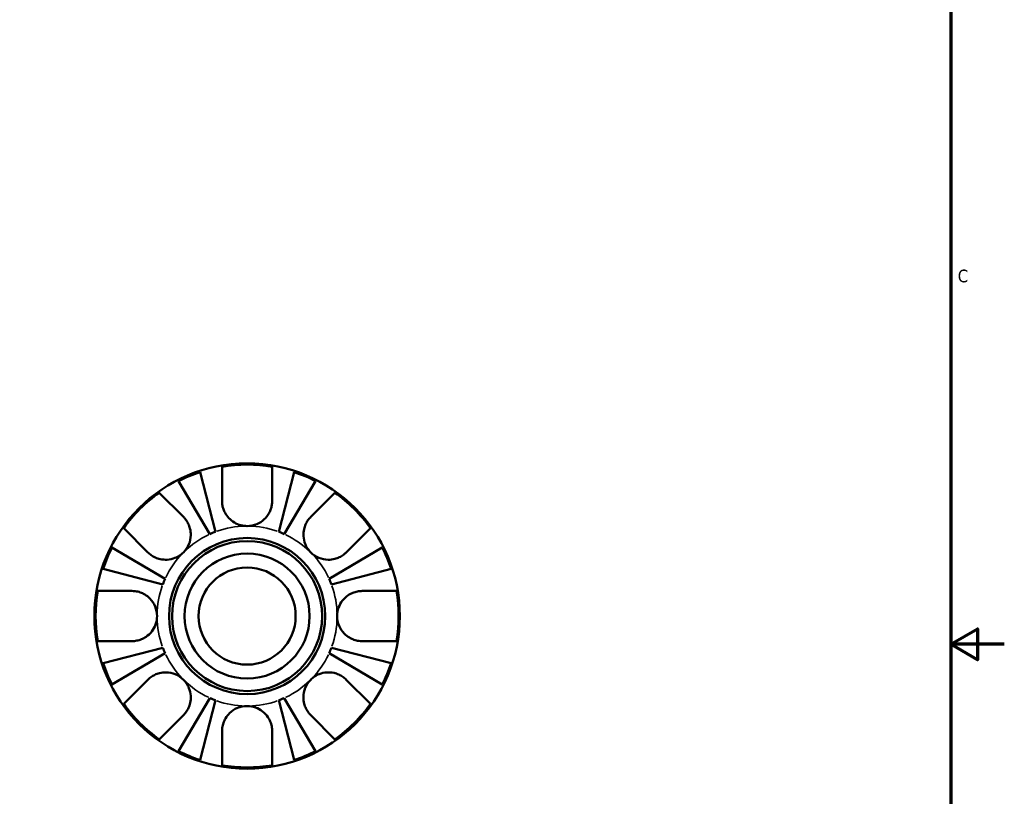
# Model space of a CAD drawing. Header units: inches. Extents: x 0.1 to 38.3, y -4.1 to 21.5.
# Tile 8 of 10: x 26.6 to 33.9, y 9.9 to 15.7. Entities that reach past the tile are written whole.
import ezdxf

# ---------------------------------------------------------------- set-up
doc = ezdxf.new("R2010")
doc.units = ezdxf.units.IN
doc.header["$MEASUREMENT"] = 0
for name, color, linetype, lineweight in [('Border (ANSI)', 7, 'Continuous', 70), ('Visible (ANSI)', 7, 'Continuous', 50), ('Visible Narrow (ANSI)', 7, 'Continuous', 35)]:
    doc.layers.add(name, color=color, linetype=linetype, lineweight=lineweight)
doc.styles.add('Note Text (ANSI)', font='tahoma.ttf')

# ---------------------------------------------------------------- blocks, each defined once
blk = doc.blocks.new('Borders Default Border')
at = {"layer": 'Border (ANSI)', "flags": 128}
for points in [[(0.5, 1), (0.5, 21), (33.5, 21), (33.5, 1), (0.5, 1)], [(33.9, 11), (33.5, 11), (33.7, 11.1155), (33.7, 10.8845), (33.5, 11)]]:
    blk.add_lwpolyline(points, dxfattribs=at)
at = {"layer": 'Border (ANSI)', "color": 5, "true_color": 0x0000ff, "insert": (33.5524, 13.7011), "char_height": 0.0945, "attachment_point": 7, "style": 'Note Text (ANSI)'}
blk.add_mtext('C', dxfattribs=at)

msp = doc.modelspace()

# ---------------------------------------------------------------- linework, layer by layer
at = {"layer": 'Visible (ANSI)'}
for p, q in [((27.8967, 12.2855), (28.0119, 11.8401)), ((28.061, 12.0702), (28.061, 12.3259)), ((28.4354, 12.3259), (28.4354, 12.0702)), ((28.4845, 11.8401), (28.5997, 12.2855)), ((27.9705, 11.8229), (27.737, 12.2193)), ((28.7594, 12.2193), (28.5259, 11.8229)), ((27.5922, 12.1317), (27.773, 11.9509)), ((28.7234, 11.9509), (28.9042, 12.1317)), ((27.5083, 11.6862), (27.3275, 11.867)), ((29.1689, 11.867), (28.9881, 11.6862)), ((27.2398, 11.7222), (27.6362, 11.4887)), ((28.8602, 11.4887), (29.2566, 11.7222)), ((27.6191, 11.4473), (27.1737, 11.5625)), ((29.3227, 11.5625), (28.8773, 11.4473)), ((27.1333, 11.3982), (27.389, 11.3982)), ((29.1074, 11.3982), (29.3631, 11.3982)), ((27.389, 11.0238), (27.1333, 11.0238)), ((29.3631, 11.0238), (29.1074, 11.0238)), ((27.1737, 10.8594), (27.6191, 10.9746)), ((28.8773, 10.9746), (29.3227, 10.8594)), ((27.6362, 10.9332), (27.2398, 10.6998)), ((29.2566, 10.6998), (28.8602, 10.9332)), ((27.3275, 10.5549), (27.5083, 10.7358)), ((28.9881, 10.7358), (29.1689, 10.5549)), ((27.737, 10.2026), (27.9705, 10.599)), ((28.5259, 10.599), (28.7594, 10.2026)), ((28.0119, 10.5819), (27.8967, 10.1365)), ((28.5997, 10.1365), (28.4845, 10.5819)), ((27.773, 10.4711), (27.5922, 10.2902)), ((28.9042, 10.2902), (28.7234, 10.4711)), ((28.061, 10.096), (28.061, 10.3517)), ((28.4354, 10.3517), (28.4354, 10.096))]:
    msp.add_line(p, q, dxfattribs=at)
for radius in [1.14, 0.5828, 0.56, 0.4667, 0.3625]:
    msp.add_circle((28.2482, 11.211), radius, dxfattribs=at)
for radius, start, end in [(1.1305, 108.11563, 116.88437), (1.1305, 80.46982, 99.53018), (1.1305, 63.11563, 71.88437), (1.1305, 125.46982, 144.53018), (1.1305, 35.46982, 54.53018), (0.672, 110.58979, 114.41021), (0.672, 65.58979, 69.41021), (1.1305, 153.11563, 161.88437), (1.1305, 18.11563, 26.88437), (0.672, 155.58979, 159.41021), (0.672, 20.58979, 24.41021), (1.1305, 170.46982, 189.53018), (1.1305, 350.46982, 9.53018), (0.672, 200.58979, 204.41021), (0.672, 335.58979, 339.41021), (1.1305, 198.11563, 206.88437), (1.1305, 333.11563, 341.88437), (0.672, 245.58979, 249.41021), (0.672, 290.58979, 294.41021), (1.1305, 215.46982, 234.53018), (1.1305, 305.46982, 324.53018), (1.1305, 243.11563, 251.88437), (1.1305, 288.11563, 296.88437), (1.1305, 260.46982, 279.53018)]:
    msp.add_arc((28.2482, 11.211), radius, start, end, dxfattribs=at)
for points, knots in [([(28.2482, 11.883), (28.2326, 11.883), (28.2171, 11.885), (28.1849, 11.8932), (28.1684, 11.8999), (28.1376, 11.9181), (28.1235, 11.9295), (28.1002, 11.9544), (28.091, 11.9674), (28.0786, 11.9903), (28.0745, 11.9997), (28.0682, 12.0181), (28.0658, 12.0272), (28.062, 12.0476), (28.061, 12.059), (28.061, 12.0702)], [0, 0, 0, 0, 0.1187468, 0.1187468, 0.2534403, 0.2534403, 0.3914445, 0.3914445, 0.5142958, 0.5142958, 0.5944538, 0.5944538, 0.6695203, 0.6695203, 0.7631359, 0.7631359, 0.7631359, 0.7631359]), ([(28.4354, 12.0702), (28.4354, 12.0678), (28.4353, 12.0654), (28.4348, 12.0522), (28.4335, 12.0413), (28.4291, 12.0214), (28.4265, 12.0125), (28.4194, 11.9937), (28.4147, 11.984), (28.4002, 11.9595), (28.3891, 11.9457), (28.3598, 11.9183), (28.3408, 11.906), (28.2973, 11.8879), (28.2729, 11.883), (28.2482, 11.883)], [-0.7721386, -0.7721386, -0.7721386, -0.7721386, -0.7515434, -0.7515434, -0.6594489, -0.6594489, -0.5838993, -0.5838993, -0.4978326, -0.4978326, -0.3604113, -0.3604113, -0.1883608, -0.1883608, 0, 0, 0, 0]), ([(27.773, 11.9509), (27.7793, 11.9446), (27.7852, 11.9378), (27.7978, 11.9209), (27.8042, 11.9105), (27.8147, 11.8885), (27.8188, 11.8771), (27.826, 11.8493), (27.828, 11.8327), (27.8275, 11.7923), (27.8227, 11.769), (27.8043, 11.7244), (27.7905, 11.7036), (27.773, 11.6862)], [-0.7671113, -0.7671113, -0.7671113, -0.7671113, -0.692013, -0.692013, -0.5932197, -0.5932197, -0.4975863, -0.4975863, -0.3685593, -0.3685593, -0.1882258, -0.1882258, 0, 0, 0, 0]), ([(28.7234, 11.6862), (28.7148, 11.6948), (28.707, 11.7043), (28.6929, 11.7253), (28.6868, 11.7369), (28.6746, 11.7676), (28.6702, 11.7871), (28.6678, 11.8248), (28.6693, 11.8427), (28.676, 11.8722), (28.68, 11.884), (28.6899, 11.9062), (28.6959, 11.9166), (28.709, 11.9352), (28.7159, 11.9434), (28.7234, 11.9509)], [0, 0, 0, 0, 0.0931154, 0.0931154, 0.1929436, 0.1929436, 0.3446781, 0.3446781, 0.4829672, 0.4829672, 0.5807387, 0.5807387, 0.6776678, 0.6776678, 0.7676041, 0.7676041, 0.7676041, 0.7676041]), ([(27.773, 11.6862), (27.7644, 11.6775), (27.7549, 11.6698), (27.7338, 11.6557), (27.7222, 11.6496), (27.6916, 11.6373), (27.6721, 11.633), (27.6344, 11.6306), (27.6165, 11.6321), (27.5869, 11.6388), (27.5752, 11.6427), (27.5529, 11.6527), (27.5426, 11.6587), (27.524, 11.6717), (27.5158, 11.6787), (27.5083, 11.6862)], [0, 0, 0, 0, 0.0931154, 0.0931154, 0.1929436, 0.1929436, 0.3446781, 0.3446781, 0.4829672, 0.4829672, 0.5807387, 0.5807387, 0.6776678, 0.6776678, 0.7676041, 0.7676041, 0.7676041, 0.7676041]), ([(28.9881, 11.6862), (28.9818, 11.6799), (28.975, 11.674), (28.9581, 11.6614), (28.9477, 11.655), (28.9257, 11.6445), (28.9144, 11.6403), (28.8865, 11.6332), (28.8699, 11.6311), (28.8296, 11.6317), (28.8063, 11.6365), (28.7616, 11.6549), (28.7409, 11.6687), (28.7234, 11.6862)], [-0.7671113, -0.7671113, -0.7671113, -0.7671113, -0.692013, -0.692013, -0.5932197, -0.5932197, -0.4975863, -0.4975863, -0.3685593, -0.3685593, -0.1882258, -0.1882258, 0, 0, 0, 0]), ([(27.389, 11.3982), (27.3972, 11.3982), (27.4055, 11.3976), (27.4262, 11.3948), (27.4385, 11.3919), (27.4622, 11.3837), (27.4734, 11.3785), (27.4983, 11.3638), (27.5114, 11.3535), (27.5396, 11.3246), (27.5527, 11.3047), (27.5713, 11.2601), (27.5762, 11.2357), (27.5762, 11.211)], [-0.7665415, -0.7665415, -0.7665415, -0.7665415, -0.6972506, -0.6972506, -0.5946054, -0.5946054, -0.4971761, -0.4971761, -0.3687779, -0.3687779, -0.1882141, -0.1882141, 0, 0, 0, 0]), ([(28.9202, 11.211), (28.9202, 11.2325), (28.924, 11.2538), (28.938, 11.2932), (28.9479, 11.311), (28.9724, 11.3421), (28.9866, 11.3552), (29.0132, 11.3732), (29.0247, 11.3794), (29.048, 11.3889), (29.0597, 11.3924), (29.0835, 11.397), (29.0956, 11.3982), (29.1074, 11.3982)], [-3.2827869, -3.2827869, -3.2827869, -3.2827869, -3.118789, -3.118789, -2.9641468, -2.9641468, -2.8157213, -2.8157213, -2.7136636, -2.7136636, -2.6150426, -2.6150426, -2.5140874, -2.5140874, -2.5140874, -2.5140874]), ([(27.5762, 11.211), (27.5762, 11.1895), (27.5724, 11.1681), (27.5584, 11.1288), (27.5485, 11.111), (27.524, 11.0799), (27.5098, 11.0668), (27.4832, 11.0487), (27.4717, 11.0426), (27.4484, 11.0331), (27.4367, 11.0296), (27.4129, 11.0249), (27.4008, 11.0238), (27.389, 11.0238)], [-3.2827869, -3.2827869, -3.2827869, -3.2827869, -3.118789, -3.118789, -2.9641468, -2.9641468, -2.8157213, -2.8157213, -2.7136636, -2.7136636, -2.6150426, -2.6150426, -2.5140874, -2.5140874, -2.5140874, -2.5140874]), ([(29.1074, 11.0238), (29.0992, 11.0238), (29.0909, 11.0243), (29.0702, 11.0271), (29.0579, 11.03), (29.0342, 11.0383), (29.023, 11.0434), (28.9981, 11.0582), (28.985, 11.0684), (28.9568, 11.0973), (28.9437, 11.1172), (28.9251, 11.1618), (28.9202, 11.1863), (28.9202, 11.211)], [-0.7665415, -0.7665415, -0.7665415, -0.7665415, -0.6972506, -0.6972506, -0.5946054, -0.5946054, -0.4971761, -0.4971761, -0.3687779, -0.3687779, -0.1882141, -0.1882141, 0, 0, 0, 0]), ([(27.5083, 10.7358), (27.5146, 10.742), (27.5214, 10.748), (27.5383, 10.7606), (27.5487, 10.7669), (27.5707, 10.7774), (27.582, 10.7816), (27.6099, 10.7888), (27.6265, 10.7908), (27.6668, 10.7902), (27.6901, 10.7855), (27.7348, 10.7671), (27.7555, 10.7532), (27.773, 10.7358)], [-0.7671113, -0.7671113, -0.7671113, -0.7671113, -0.692013, -0.692013, -0.5932197, -0.5932197, -0.4975863, -0.4975863, -0.3685593, -0.3685593, -0.1882258, -0.1882258, 0, 0, 0, 0]), ([(27.773, 10.7358), (27.7816, 10.7271), (27.7894, 10.7177), (27.8035, 10.6966), (27.8096, 10.685), (27.8218, 10.6544), (27.8262, 10.6349), (27.8286, 10.5971), (27.8271, 10.5792), (27.8204, 10.5497), (27.8164, 10.538), (27.8065, 10.5157), (27.8005, 10.5053), (27.7874, 10.4868), (27.7805, 10.4785), (27.773, 10.4711)], [0, 0, 0, 0, 0.0931154, 0.0931154, 0.1929436, 0.1929436, 0.3446781, 0.3446781, 0.4829672, 0.4829672, 0.5807387, 0.5807387, 0.6776678, 0.6776678, 0.7676041, 0.7676041, 0.7676041, 0.7676041]), ([(28.7234, 10.4711), (28.7171, 10.4773), (28.7112, 10.4841), (28.6986, 10.5011), (28.6922, 10.5115), (28.6817, 10.5334), (28.6776, 10.5448), (28.6704, 10.5727), (28.6684, 10.5893), (28.6689, 10.6296), (28.6737, 10.6529), (28.6921, 10.6976), (28.7059, 10.7183), (28.7234, 10.7358)], [-0.7671113, -0.7671113, -0.7671113, -0.7671113, -0.692013, -0.692013, -0.5932197, -0.5932197, -0.4975863, -0.4975863, -0.3685593, -0.3685593, -0.1882258, -0.1882258, 0, 0, 0, 0]), ([(28.7234, 10.7358), (28.732, 10.7444), (28.7415, 10.7522), (28.7626, 10.7663), (28.7742, 10.7724), (28.8048, 10.7846), (28.8243, 10.789), (28.862, 10.7914), (28.8799, 10.7899), (28.9095, 10.7832), (28.9212, 10.7792), (28.9435, 10.7692), (28.9538, 10.7633), (28.9724, 10.7502), (28.9806, 10.7433), (28.9881, 10.7358)], [0, 0, 0, 0, 0.0931154, 0.0931154, 0.1929436, 0.1929436, 0.3446781, 0.3446781, 0.4829672, 0.4829672, 0.5807387, 0.5807387, 0.6776678, 0.6776678, 0.7676041, 0.7676041, 0.7676041, 0.7676041]), ([(28.061, 10.3517), (28.061, 10.36), (28.0616, 10.3683), (28.0643, 10.3889), (28.0672, 10.4013), (28.0755, 10.4249), (28.0807, 10.4362), (28.0954, 10.4611), (28.1057, 10.4742), (28.1345, 10.5023), (28.1544, 10.5155), (28.1991, 10.534), (28.2235, 10.5389), (28.2482, 10.5389)], [-0.7665415, -0.7665415, -0.7665415, -0.7665415, -0.6972506, -0.6972506, -0.5946054, -0.5946054, -0.4971761, -0.4971761, -0.3687779, -0.3687779, -0.1882141, -0.1882141, 0, 0, 0, 0]), ([(28.2482, 10.5389), (28.2697, 10.5389), (28.2911, 10.5352), (28.3304, 10.5211), (28.3482, 10.5113), (28.3793, 10.4868), (28.3924, 10.4726), (28.4105, 10.446), (28.4166, 10.4345), (28.4261, 10.4112), (28.4296, 10.3995), (28.4343, 10.3757), (28.4354, 10.3636), (28.4354, 10.3517)], [-3.2827869, -3.2827869, -3.2827869, -3.2827869, -3.118789, -3.118789, -2.9641468, -2.9641468, -2.8157213, -2.8157213, -2.7136636, -2.7136636, -2.6150426, -2.6150426, -2.5140874, -2.5140874, -2.5140874, -2.5140874])]:
    msp.add_open_spline(points, degree=3, knots=knots, dxfattribs=at)
at = {"layer": 'Visible Narrow (ANSI)'}
for start, end in [(91.02949, 109.5603), (70.4397, 88.97051), (115.4397, 133.97051), (46.02949, 64.5603), (136.02949, 154.5603), (25.4397, 43.97051), (160.4397, 178.97051), (1.02949, 19.5603), (181.02949, 199.5603), (340.4397, 358.97051), (205.4397, 223.97051), (316.02949, 334.5603), (226.02949, 244.5603), (295.4397, 313.97051), (250.4397, 268.97051), (271.02949, 289.5603)]:
    msp.add_arc((28.2482, 11.211), 0.672, start, end, dxfattribs=at)

# ---------------------------------------------------------------- block references
msp.add_blockref('Borders Default Border', (0, 0))

doc.saveas('drawing.dxf')
